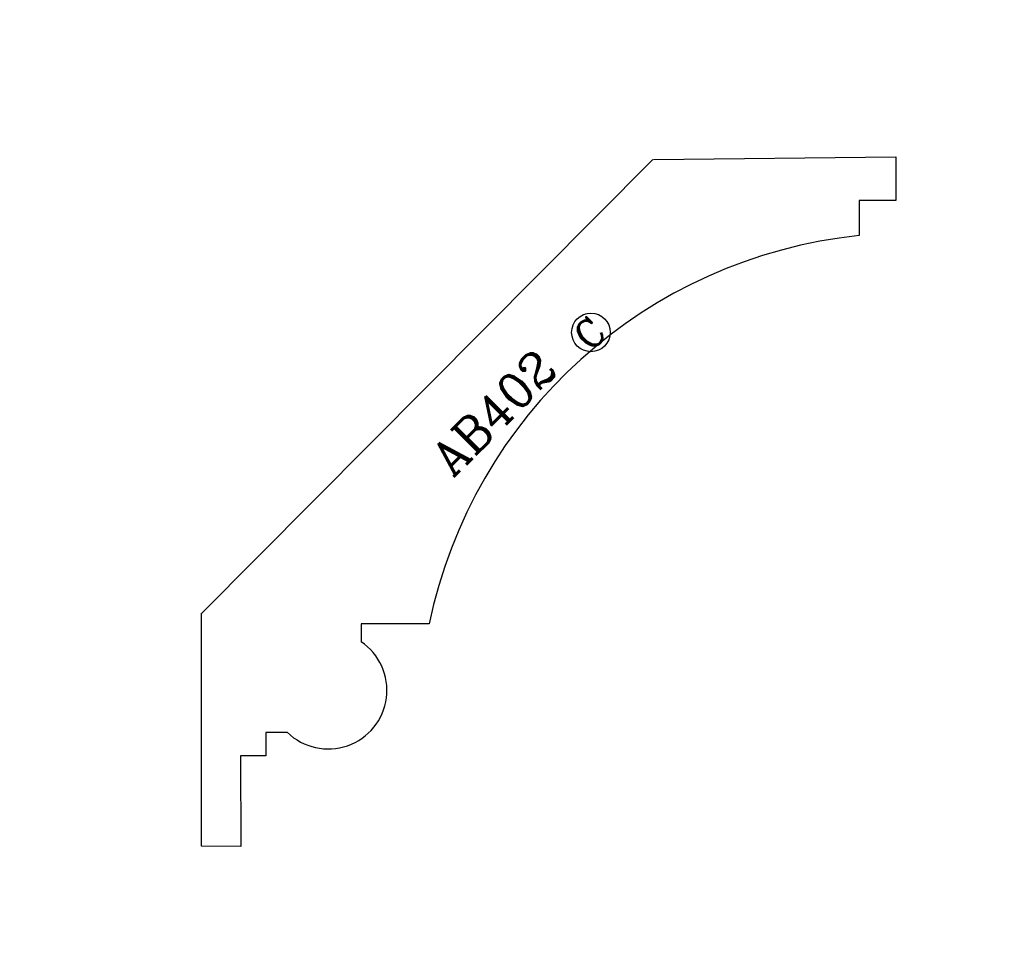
# Model space of a CAD drawing. Extents: x -0.99 to 4.36, y -0.59 to 4.49.
import ezdxf
from ezdxf.enums import TextEntityAlignment as Align

# ---------------------------------------------------------------- set-up
doc = ezdxf.new("R2010")
doc.units = 0
doc.header["$MEASUREMENT"] = 0
doc.layers.get('0').update_dxf_attribs({"linetype": 'CONTINUOUS'})
for name, color, linetype in [('DIMEN', 1, 'CONTINUOUS'), ('PROF', 7, 'CONTINUOUS'), ('TEXT', 3, 'CONTINUOUS')]:
    doc.layers.add(name, color=color, linetype=linetype)
doc.layers.get('0').off()
doc.styles.add('ROMANC', font='ROMANC', dxfattribs={"height": 0.1875})
doc.dimstyles.get("Standard").update_dxf_attribs({"dimtxt": 0.18, "dimasz": 0.18, "dimexe": 0.18, "dimexo": 0.0625, "dimgap": 0.09, "dimtad": 0, "dimtih": 1, "dimtoh": 1, "dimdec": 4, "dimzin": 0, "dimdsep": 46, "dimtxsty": 'Standard', "dimcen": 0.09, "dimadec": 0, "dimazin": 0, "dimtfac": 1, "dimtdec": 4, "dimtofl": 0, "dimtmove": 0, "dimatfit": 3, "dimfxl": 1, "dimtolj": 1, "dimtzin": 0, "dimarcsym": 0})

# ---------------------------------------------------------------- blocks, each defined once
blk = doc.blocks.new('*D0')
at = {"color": 0, "linetype": 'ByBlock'}
for p, q in [((6.7251, 5.5522), (2.1982, 5.5522)), ((2.3782, 5.3722), (2.3782, 3.8621)), ((2.3782, 1.9844), (2.3782, 3.4946)), ((2.9515, 1.8044), (2.1982, 1.8044))]:
    blk.add_line(p, q, dxfattribs=at)
for points in [[(2.3482, 5.3722), (2.4082, 5.3722), (2.3782, 5.5522)], [(2.3482, 1.9844), (2.4082, 1.9844), (2.3782, 1.8044)]]:
    blk.add_solid(points, dxfattribs=at)
at = {"color": 0, "linetype": 'ByBlock', "style": 'ROMANC'}
blk.add_text('3 3/4"', height=0.1875, dxfattribs=at).set_placement((2.3782, 3.6783), align=Align.MIDDLE_CENTER)
blk = doc.blocks.new('*D1')
at = {"color": 0, "linetype": 'ByBlock'}
for p, q in [((3.014, 3.1287), (3.014, 6.2982)), ((6.7876, 5.6147), (6.7876, 6.2982)), ((3.194, 6.1182), (4.1501, 6.1182)), ((6.6076, 6.1182), (5.6515, 6.1182))]:
    blk.add_line(p, q, dxfattribs=at)
for points in [[(3.194, 6.1482), (3.194, 6.0882), (3.014, 6.1182)], [(6.6076, 6.1482), (6.6076, 6.0882), (6.7876, 6.1182)]]:
    blk.add_solid(points, dxfattribs=at)
at = {"color": 0, "linetype": 'ByBlock', "style": 'ROMANC'}
blk.add_text('3 25/32"', height=0.1875, dxfattribs=at).set_placement((4.9008, 6.1182), align=Align.MIDDLE_CENTER)
blk = doc.blocks.new('*D2')
at = {"color": 0, "linetype": 'ByBlock'}
for p, q in [((6.8316, 5.5079), (7.3764, 4.9593)), ((7.1219, 4.9602), (5.5478, 3.3969)), ((3.6037, 1.4661), (5.1778, 3.0294)), ((3.058, 1.7601), (3.6028, 1.2115))]:
    blk.add_line(p, q, dxfattribs=at)
for points in [[(7.1007, 4.9815), (7.143, 4.9389), (7.2496, 5.0871)], [(3.5825, 1.4874), (3.6248, 1.4448), (3.476, 1.3392)]]:
    blk.add_solid(points, dxfattribs=at)
at = {"color": 0, "linetype": 'ByBlock', "style": 'ROMANC'}
blk.add_text('5 5/16"', height=0.1875, dxfattribs=at).set_placement((5.3628, 3.2132), align=Align.MIDDLE_CENTER)
blk = doc.blocks.new('CIRCLEC')
at = {"layer": 'TEXT', "linetype": 'Continuous'}
blk.add_circle((0.1278, 0.0053), 0.1295, dxfattribs=at)
at = {"layer": 'TEXT', "linetype": 'Continuous', "style": 'ROMANC'}
blk.add_text('C', height=0.1875, dxfattribs=at).set_placement((0.1167, -0.0878), align=Align.CENTER)
blk = doc.blocks.new('CC')
at = {"layer": 'TEXT', "linetype": 'Continuous', "xscale": 0.81, "yscale": 0.81, "zscale": 0.81}
blk.add_blockref('CIRCLEC', (0, -0.0078), dxfattribs=at)

msp = doc.modelspace()

# ---------------------------------------------------------------- linework, layer by layer
at = {"layer": 'PROF', "linetype": 'Continuous'}
for p, q in [((2.45579, 3.73327), (3.77364, 3.74783)), ((3.77364, 3.74783), (3.77364, 3.51161)), ((-0.00409, 1.26182), (2.45171, 3.73327)), ((3.57369, 3.51161), (3.57369, 3.3199)), ((3.77364, 3.51161), (3.57369, 3.51161)), ((0, 0), (0, 1.26182)), ((1.2372, 1.20853), (0.86712, 1.20853)), ((0.86712, 1.20853), (0.86712, 1.11206)), ((0.46638, 0.6191), (0.34938, 0.6191)), ((0.34938, 0.6191), (0.34951, 0.49119)), ((0.34951, 0.49119), (0.21259, 0.4911)), ((0.21259, 0.4911), (0.21424, -0.00158)), ((0.21424, -0.00158), (0, 0))]:
    msp.add_line(p, q, dxfattribs=at)
at = {"layer": 'PROF'}
for centre, radius, start, end in [((3.84797, 0.66788), 2.66617, 95.90473, 168.30015), ((0.68861, 0.84781), 0.31889, 225.8235, 55.95963)]:
    msp.add_arc(centre, radius, start, end, dxfattribs=at)

# ---------------------------------------------------------------- block references
at = {"layer": 'TEXT', "rotation": 45}
msp.add_blockref('CC', (2.04042, 2.7228), dxfattribs=at)

# ---------------------------------------------------------------- texts
at = {"layer": 'TEXT', "style": 'ROMANC'}
msp.add_text('AB402', height=0.1875, rotation=45, dxfattribs=at).set_placement((1.36377, 2.00237))

# ---------------------------------------------------------------- dimensions: what is measured, and where the dimension line sits
at = {"layer": 'DIMEN'}
dim = msp.add_linear_dim(base=(0, 4.31375), p1=(3.77364, 3.74783), p2=(0, 1.26182), dimstyle='Standard', dxfattribs=at)
dim.commit()
dim.dimension.update_dxf_attribs({"geometry": '*D1', "text_midpoint": (1.88682, 4.31375), "insert": (-3.01395, -1.80442)})
dim = msp.add_linear_dim(base=(-0.63573, 0), p1=(3.77364, 3.74783), p2=(0, 0), angle=90, dimstyle='Standard', dxfattribs=at)
dim.commit()
dim.dimension.update_dxf_attribs({"geometry": '*D0', "text_midpoint": (-0.63573, 1.87391), "insert": (-3.01395, -1.80442)})
dim = msp.add_aligned_dim(p1=(0, 0), p2=(3.77364, 3.74783), distance=-0.65562, dimstyle='Standard', dxfattribs=at)
dim.commit()
dim.dimension.update_dxf_attribs({"geometry": '*D2', "text_midpoint": (2.34882, 1.40873), "insert": (-3.01395, -1.80442)})

doc.saveas('drawing.dxf')
